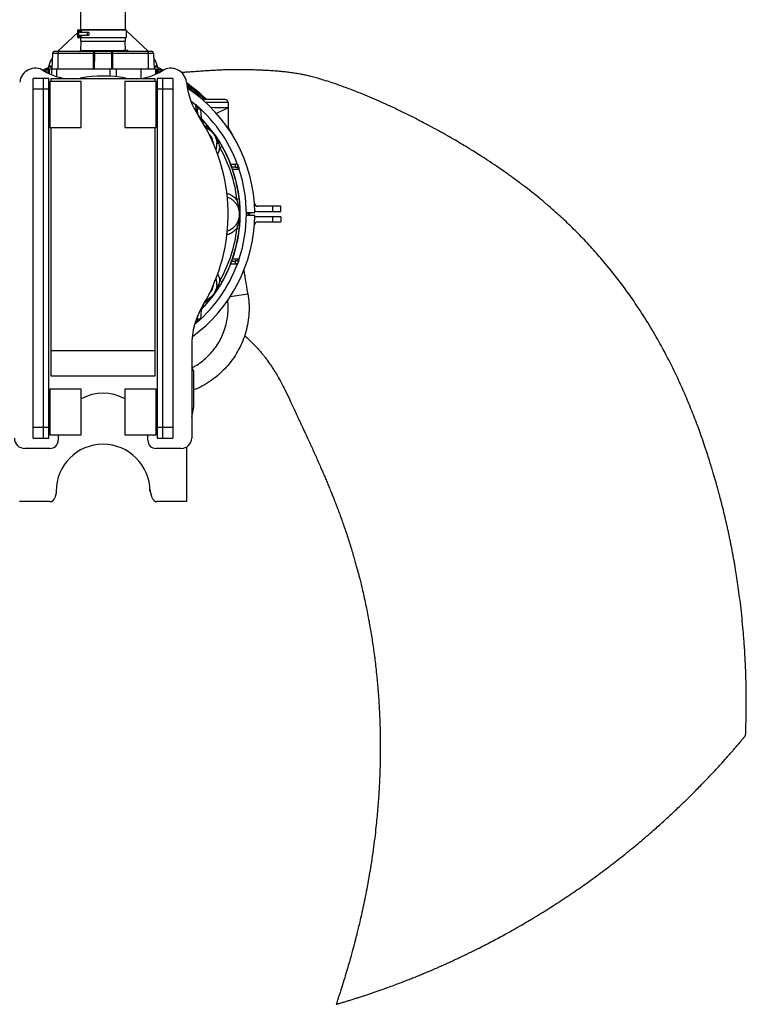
# Model space of a CAD drawing. Header units: inches. Extents: x -24.3 to 24.3, y -29.8 to 30.6.
# Tile 2 of 3: x -3.1 to 24.3, y -29.8 to 7.3. Entities that reach past the tile are written whole.
import ezdxf

# ---------------------------------------------------------------- set-up
doc = ezdxf.new("R2010")
doc.units = ezdxf.units.IN
doc.header["$MEASUREMENT"] = 0

msp = doc.modelspace()

# ---------------------------------------------------------------- linework, layer by layer
at = {"color": 7, "linetype": 'Continuous', "lineweight": 25}
for p, q in [((-0.846, 7.717), (-0.846, 6.969)), ((0.846, 6.969), (0.846, 7.717)), ((-1.703, 6.153), (-0.962, 6.847)), ((-0.962, 6.949), (-0.962, 6.673)), ((0.886, 6.949), (-0.962, 6.949)), ((-0.927, 6.949), (-0.927, 6.673)), ((-0.871, 6.949), (-0.871, 6.86)), ((-0.533, 6.86), (-0.871, 6.86)), ((-0.871, 6.762), (-0.533, 6.762)), ((-0.871, 6.762), (-0.871, 6.673)), ((-0.852, 6.949), (-0.831, 6.969)), ((-0.846, 6.969), (0.846, 6.969)), ((-0.822, 6.949), (-0.822, 6.86)), ((-0.822, 6.762), (-0.822, 6.673)), ((-0.807, 6.969), (-0.807, 6.949)), ((-0.596, 6.86), (-0.596, 6.762)), ((-0.533, 6.86), (-0.533, 6.762)), ((0.807, 6.949), (0.807, 6.969)), ((0.831, 6.969), (0.852, 6.949)), ((0.886, 6.673), (0.886, 6.949)), ((0.886, 6.918), (1.703, 6.153)), ((-0.962, 6.673), (0.886, 6.673)), ((-0.846, 6.654), (-0.846, 6.535)), ((-0.846, 6.535), (0.846, 6.535)), ((-0.836, 6.535), (-0.845, 6.18)), ((-0.807, 6.673), (-0.807, 6.654)), ((0.807, 6.654), (0.807, 6.673)), ((0.845, 6.181), (0.836, 6.535)), ((0.846, 6.535), (0.846, 6.654)), ((-1.911, 6.065), (-1.927, 5.472)), ((-0.354, 6.065), (-1.911, 6.065)), ((-1.715, 6.142), (-1.703, 6.153)), ((-1.703, 6.065), (-1.708, 5.472)), ((1.676, 6.142), (-1.676, 6.142)), ((-0.357, 5.472), (-0.354, 6.065)), ((-0.327, 6.065), (-0.33, 5.472)), ((-0.327, 6.142), (-0.327, 6.065)), ((0.327, 6.065), (-0.327, 6.065)), ((0.327, 6.065), (0.327, 6.142)), ((0.33, 5.472), (0.327, 6.065)), ((0.354, 6.065), (0.357, 5.472)), ((1.911, 6.065), (0.354, 6.065)), ((0.754, 6.142), (0.754, 6.181)), ((0.849, 6.181), (0.754, 6.181)), ((0.76, 6.181), (0.76, 6.142)), ((0.767, 6.142), (0.767, 6.181)), ((0.792, 6.186), (0.792, 6.181)), ((0.83, 6.186), (0.83, 6.181)), ((0.844, 6.142), (0.844, 6.181)), ((0.849, 6.142), (0.849, 6.181)), ((0.861, 6.181), (0.861, 6.186)), ((0.885, 6.142), (0.885, 6.181)), ((0.89, 6.142), (0.89, 6.186)), ((0.938, 6.181), (0.897, 6.181)), ((0.905, 6.142), (0.905, 6.181)), ((0.936, 6.181), (0.936, 6.186)), ((0.938, 6.142), (0.938, 6.181)), ((1.703, 6.153), (1.715, 6.142)), ((1.703, 6.065), (1.708, 5.472)), ((1.911, 6.065), (1.927, 5.472)), ((-2.067, 5.551), (-2.067, 5.33)), ((-1.925, 5.551), (-2.067, 5.551)), ((-1.939, 5.472), (-2.022, 5.472)), ((-2.021, 5.484), (-2.021, 5.472)), ((0.269, 5.472), (-1.742, 5.472)), ((1.441, 5.472), (0.512, 5.472)), ((2.067, 5.551), (1.925, 5.551)), ((2.024, 5.472), (1.984, 5.472)), ((2.026, 5.297), (2.026, 5.296)), ((2.067, 5.551), (2.067, 5.33)), ((2.076, 5.339), (2.067, 5.342)), ((-2.047, 5.123), (-2.638, 5.123)), ((-2.638, -8.459), (-2.638, 5.123)), ((-2.244, -8.459), (-2.244, 5.123)), ((-2.047, -8.459), (-2.047, 5.123)), ((-0.827, 5.005), (-2.008, 5.005)), ((-2.008, 5.005), (-2.008, 3.273)), ((-1.969, 5.114), (-1.969, 5.005)), ((1.969, 5.114), (-1.969, 5.114)), ((-0.827, 3.273), (-0.827, 5.005)), ((2.008, 5.005), (0.827, 5.005)), ((0.827, 5.005), (0.827, 3.273)), ((1.969, 5.005), (1.969, 5.114)), ((2.008, 3.273), (2.008, 5.005)), ((2.047, 5.123), (2.047, -8.459)), ((2.638, 5.123), (2.047, 5.123)), ((2.244, 5.123), (2.244, -8.459)), ((2.638, 5.123), (2.638, -8.459)), ((-2.638, 4.73), (-2.047, 4.73)), ((2.047, 4.73), (2.638, 4.73)), ((3.313, 4.281), (3.505, 4.126)), ((4.724, 4.213), (4.724, 3.239)), ((3.564, 3.967), (3.677, 3.973)), ((3.575, 3.75), (3.564, 3.967)), ((4.194, 4.016), (4.08, 4.02)), ((4.724, 4.016), (4.194, 4.016)), ((4.724, 4.016), (4.283, 3.804)), ((-2.008, 3.273), (-0.827, 3.273)), ((-1.969, 3.273), (-1.969, -6.107)), ((0.827, 3.273), (2.008, 3.273)), ((1.969, -6.107), (1.969, 3.273)), ((4.296, 2.677), (4.354, 2.681)), ((4.493, 2.555), (4.407, 2.507)), ((4.983, 1.89), (4.983, 1.772)), ((4.983, 1.772), (4.858, 1.772)), ((5.138, 0.564), (5.04, 0.553)), ((5.413, 0.059), (5.728, 0.059)), ((5.431, 0.059), (5.422, -0.059)), ((6.712, 0.295), (5.832, 0.295)), ((5.832, 0.098), (6.712, 0.098)), ((6.416, 0.098), (6.416, 0.295)), ((6.712, 0.098), (6.712, 0.295)), ((5.728, -0.059), (5.413, -0.059)), ((6.712, -0.098), (5.832, -0.098)), ((5.832, -0.295), (6.712, -0.295)), ((6.416, -0.295), (6.416, -0.098)), ((6.712, -0.098), (6.712, -0.295)), ((5.138, -0.564), (5.04, -0.553)), ((4.858, -1.772), (4.983, -1.772)), ((4.983, -1.772), (4.983, -1.89)), ((4.493, -2.555), (4.407, -2.507)), ((4.354, -2.681), (4.296, -2.677)), ((3.564, -3.967), (3.57, -3.853)), ((3.677, -3.973), (3.564, -3.967)), ((3.505, -4.126), (3.459, -4.164)), ((-1.969, -5.152), (1.969, -5.152)), ((3.346, -4.973), (3.346, -8.459)), ((3.425, -5.933), (3.346, -5.796)), ((3.425, -7.278), (3.425, -5.933)), ((-1.969, -6.107), (1.969, -6.107)), ((-0.827, -6.609), (-2.008, -6.609)), ((-2.008, -6.609), (-2.008, -8.341)), ((-0.827, -8.341), (-0.827, -6.609)), ((2.008, -6.609), (0.827, -6.609)), ((0.827, -6.609), (0.827, -8.341)), ((2.008, -8.341), (2.008, -6.609)), ((3.346, -7.672), (3.425, -7.278)), ((-2.047, -8.066), (-2.638, -8.066)), ((2.638, -8.066), (2.047, -8.066)), ((-2.638, -8.459), (-2.047, -8.459)), ((-2.008, -8.341), (-0.827, -8.341)), ((-1.689, -8.341), (-1.693, -8.459)), ((-1.693, -8.459), (-1.693, -8.538)), ((0.827, -8.341), (2.008, -8.341)), ((1.693, -8.459), (1.689, -8.341)), ((1.693, -8.538), (1.693, -8.459)), ((2.047, -8.459), (2.638, -8.459)), ((-2.008, -8.853), (-2.953, -8.853)), ((2.953, -8.853), (2.008, -8.853)), ((3.15, -8.8), (3.15, -10.861)), ((1.772, -10.388), (1.772, -10.467)), ((1.859, -10.715), (1.772, -10.388)), ((-1.772, -10.546), (-1.817, -10.715)), ((-1.772, -10.467), (-1.772, -10.546)), ((-2.007, -10.861), (-3.15, -10.861)), ((3.15, -10.861), (2.049, -10.861))]:
    msp.add_line(p, q, dxfattribs=at)
at = {"color": 8, "linetype": 'Continuous', "lineweight": 25}
for p, q in [((-0.845, 6.18), (0.754, 6.18)), ((-2.042, 5.606), (-1.923, 5.606)), ((1.923, 5.606), (2.042, 5.606)), ((-2.242, 5.415), (-2.067, 5.491)), ((-2.025, 5.308), (-2.032, 5.3)), ((-1.939, 5.259), (-1.939, 5.472)), ((-1.742, 5.19), (-1.742, 5.472)), ((0.269, 5.205), (0.269, 5.472)), ((0.512, 5.187), (0.512, 5.472)), ((1.441, 5.128), (1.441, 5.472)), ((1.984, 5.472), (1.984, 5.278)), ((2.027, 5.307), (2.032, 5.3)), ((2.067, 5.491), (2.245, 5.414)), ((2.07, 5.33), (2.086, 5.328)), ((3.523, 3.836), (3.505, 4.126)), ((4.724, 4.213), (3.882, 4.213)), ((3.682, 3.968), (3.701, 3.62)), ((3.819, 3.483), (3.77, 3.439)), ((3.797, 3.381), (3.896, 3.313)), ((3.896, 3.313), (3.874, 3.26)), ((4.819, 1.89), (4.983, 1.89)), ((5.145, 1.684), (4.889, 1.686)), ((4.889, -1.686), (5.145, -1.684)), ((4.983, -1.89), (4.819, -1.89)), ((3.896, -3.313), (3.817, -3.367)), ((3.876, -3.265), (3.896, -3.313)), ((4.805, -3.118), (5.469, -3.012)), ((3.819, -3.483), (3.659, -3.65)), ((3.701, -3.62), (3.682, -3.968)), ((3.819, -3.483), (3.774, -3.442)), ((3.505, -4.126), (3.511, -4.021))]:
    msp.add_line(p, q, dxfattribs=at)
at = {"color": 7, "linetype": 'Continuous', "lineweight": 25, "flags": 128}
for points in [[(-1.676, 6.142), (-1.681, 6.14), (-1.686, 6.136), (-1.691, 6.129), (-1.695, 6.119), (-1.698, 6.108), (-1.701, 6.095), (-1.702, 6.08), (-1.703, 6.065)], [(-0.354, 6.065), (-0.354, 6.08), (-0.352, 6.095), (-0.35, 6.108), (-0.346, 6.119), (-0.342, 6.129), (-0.338, 6.136), (-0.333, 6.14), (-0.327, 6.142)], [(0.327, 6.142), (0.333, 6.14), (0.338, 6.136), (0.342, 6.129), (0.346, 6.119), (0.35, 6.108), (0.352, 6.095), (0.354, 6.08), (0.354, 6.065)], [(1.676, 6.142), (1.681, 6.14), (1.686, 6.136), (1.691, 6.129), (1.695, 6.119), (1.698, 6.108), (1.701, 6.095), (1.702, 6.08), (1.703, 6.065)], [(-2.287, 5.441), (-2.233, 5.465), (-2.063, 5.537)], [(-2.181, 5.378), (-2.146, 5.394), (-2.067, 5.427)], [(-2.067, 5.342), (-2.08, 5.337), (-2.093, 5.332)], [(2.067, 5.535), (2.104, 5.52), (2.287, 5.441)], [(2.067, 5.427), (2.146, 5.394), (2.181, 5.378)], [(-1.121, 5.114), (-1.044, 5.118), (-0.866, 5.14)], [(0.866, 5.14), (1.044, 5.118), (1.121, 5.114)], [(3.952, 3.33), (3.949, 3.332), (3.944, 3.333), (3.939, 3.332), (3.932, 3.331), (3.924, 3.328), (3.915, 3.324), (3.906, 3.319), (3.896, 3.313)], [(4.388, 2.73), (4.389, 2.726), (4.389, 2.722), (4.386, 2.716), (4.383, 2.71), (4.377, 2.704), (4.371, 2.696), (4.363, 2.689), (4.354, 2.681)], [(5.531, 0.059), (5.526, -0.024), (5.523, -0.059)], [(5.727, 0.116), (5.773, 0.104), (5.832, 0.098)], [(5.832, -0.098), (5.773, -0.104), (5.727, -0.116)], [(4.388, -2.73), (4.389, -2.726), (4.389, -2.722), (4.386, -2.716), (4.383, -2.71), (4.377, -2.704), (4.371, -2.696), (4.363, -2.689), (4.354, -2.681)], [(3.952, -3.33), (3.949, -3.332), (3.944, -3.333), (3.939, -3.332), (3.932, -3.331), (3.924, -3.328), (3.915, -3.324), (3.906, -3.319), (3.896, -3.313)]]:
    msp.add_lwpolyline(points, dxfattribs=at)
at = {"color": 8, "linetype": 'Continuous', "lineweight": 25, "flags": 128}
msp.add_lwpolyline([(3.6, 3.708), (3.657, 3.652), (3.819, 3.483)], dxfattribs=at)
at = {"color": 7, "linetype": 'Continuous', "lineweight": 25}
for centre, radius, start, end in [((-1.833, 6.063), 0.0787, 90, 178.5), ((-0.885, 6.181), 0.0394, 270, 358.5), ((1.833, 6.063), 0.0787, 1.5, 90), ((-1.07, 5.361), 1.002, 147.5401, 165.8316), ((1.076, 5.364), 0.996, 14.1104, 32.5179), ((-2.559, 4.917), 0.591, 57.7399, 173.6116), ((-1.193, 7.081), 1.969, 237.7399, 267.8932), ((0, -0.005), 5.217, 80.4414, 99.5586), ((1.193, 7.081), 1.969, 272.1068, 302.2601), ((2.559, 4.917), 0.591, 6.3884, 122.2601), ((6.08, 5.311), 2.953, 186.3884, 213.441), ((0, 0.394), 5.541, 45.3452, 55.3654), ((0, 0.394), 5.441, 46.3929, 54.3737), ((0, 0), 5.728, 0.5907, 56.2996), ((0, 0), 5.413, 18.196, 49.5816), ((4.606, 4.213), 0.118, 0, 90), ((0, 0), 5.177, 314.8092, 46.2719), ((-1.969, -0.005), 6.693, 328.9973, 33.441), ((0, 0.394), 5.541, 26.5828, 31.5071), ((0, 0), 5.169, 6.2626, 29.6302), ((0, 0), 5.413, 341.8757, 18.1243), ((5.832, 0.413), 0.118, 184.0546, 270), ((0, 0), 5.728, 305.985, 359.4093), ((5.832, -0.413), 0.118, 90, 175.9454), ((0, 0), 5.169, 330.3698, 353.7374), ((0, 0), 5.413, 310.4679, 341.8729), ((6.299, -4.973), 2.953, 148.9973, 180), ((0, -8.459), 1.693, 60.7664, 119.2336), ((-2.953, -8.459), 0.394, 180, 270), ((-2.008, -8.538), 0.315, 270, 0), ((2.008, -8.538), 0.315, 180, 270), ((2.953, -8.459), 0.394, 270, 0), ((0, -10.467), 1.772, 0, 180), ((-2.007, -10.664), 0.197, 270, 345), ((2.049, -10.664), 0.197, 195, 270)]:
    msp.add_arc(centre, radius, start, end, dxfattribs=at)
at = {"color": 8, "linetype": 'Continuous', "lineweight": 25}
for centre, radius, start, end in [((-1.993, 5.268), 0.0662, 118.2477, 144.308), ((1.993, 5.268), 0.0666, 35.7178, 60.0486), ((3.615, 2.627), 0.553, 4.7498, 45.7119), ((3.615, 2.627), 0.683, 342.8484, 4.2418), ((3.615, -2.627), 0.683, 355.7582, 16.6995), ((3.615, -2.627), 0.553, 315.6614, 354.0314)]:
    msp.add_arc(centre, radius, start, end, dxfattribs=at)
at = {"color": 7, "linetype": 'Continuous', "lineweight": 25}
for points, knots in [([(0.846, 6.654), (0.846, 6.654), (0.841, 6.654), (0.819, 6.654), (0.803, 6.654), (0.761, 6.654), (0.735, 6.654), (0.673, 6.654), (0.638, 6.654), (0.559, 6.654), (0.516, 6.654), (0.424, 6.654), (0.375, 6.654), (0.273, 6.654), (0.219, 6.654), (0.111, 6.654), (0.055, 6.654), (-0.055, 6.654), (-0.111, 6.654), (-0.219, 6.654), (-0.273, 6.654), (-0.375, 6.654), (-0.424, 6.654), (-0.516, 6.654), (-0.559, 6.654), (-0.638, 6.654), (-0.673, 6.654), (-0.735, 6.654), (-0.761, 6.654), (-0.803, 6.654), (-0.819, 6.654), (-0.841, 6.654), (-0.846, 6.654), (-0.846, 6.654)], [0, 0, 0, 0, 0.0625, 0.0625, 0.125, 0.125, 0.1875, 0.1875, 0.25, 0.25, 0.3125, 0.3125, 0.375, 0.375, 0.4375, 0.4375, 0.5, 0.5, 0.5625, 0.5625, 0.625, 0.625, 0.6875, 0.6875, 0.75, 0.75, 0.8125, 0.8125, 0.875, 0.875, 0.9375, 0.9375, 1, 1, 1, 1]), ([(-1.676, 6.142), (-1.722, 6.142), (-1.762, 6.142), (-1.818, 6.142), (-1.833, 6.142), (-1.833, 6.142)], [0, 0, 0, 0, 0.5, 0.5, 1, 1, 1, 1]), ([(-0.354, 6.065), (-0.353, 6.065), (-0.349, 6.065), (-0.344, 6.065), (-0.338, 6.065), (-0.333, 6.065), (-0.329, 6.065), (-0.327, 6.065)], [0, 0, 0, 0, 0.200001, 0.400001, 0.599999, 0.799999, 1, 1, 1, 1]), ([(0.327, 6.065), (0.329, 6.065), (0.333, 6.065), (0.338, 6.065), (0.344, 6.065), (0.349, 6.065), (0.353, 6.065), (0.354, 6.065)], [0, 0, 0, 0, 0.200001, 0.400001, 0.599999, 0.799999, 1, 1, 1, 1]), ([(0.885, 6.181), (0.883, 6.181), (0.88, 6.181), (0.873, 6.181), (0.868, 6.181), (0.864, 6.181), (0.861, 6.181)], [0, 0, 0, 0, 0.3967906, 0.5940313, 0.7909754, 1, 1, 1, 1]), ([(1.833, 6.142), (1.833, 6.142), (1.818, 6.142), (1.762, 6.142), (1.722, 6.142), (1.676, 6.142)], [0, 0, 0, 0, 0.5, 0.5, 1, 1, 1, 1]), ([(-2.042, 5.606), (-2.045, 5.598), (-2.047, 5.59), (-2.052, 5.576), (-2.054, 5.57), (-2.058, 5.561), (-2.06, 5.557), (-2.063, 5.552), (-2.065, 5.551), (-2.066, 5.551)], [0, 0, 0, 0, 0.25, 0.25, 0.5, 0.5, 0.75, 0.75, 1, 1, 1, 1]), ([(2.066, 5.551), (2.064, 5.551), (2.063, 5.552), (2.06, 5.557), (2.058, 5.561), (2.055, 5.57), (2.052, 5.576), (2.048, 5.59), (2.045, 5.598), (2.042, 5.606)], [0, 0, 0, 0, 0.25, 0.25, 0.5, 0.5, 0.75, 0.75, 1, 1, 1, 1]), ([(-2.024, 5.332), (-2.039, 5.332), (-2.077, 5.331), (-2.098, 5.327), (-2.111, 5.324)], [0, 0, 0, 0, 0.394948, 1, 1, 1, 1]), ([(-2.025, 5.303), (-2.025, 5.308), (-2.024, 5.324), (-2.023, 5.364), (-2.022, 5.417), (-2.022, 5.454), (-2.022, 5.472)], [0, 0, 0, 0, 0.132773, 0.425734, 0.718606, 1, 1, 1, 1]), ([(-1.742, 5.472), (-1.767, 5.472), (-1.792, 5.472), (-1.838, 5.472), (-1.86, 5.472), (-1.896, 5.472), (-1.911, 5.472), (-1.932, 5.472), (-1.938, 5.472), (-1.939, 5.472)], [0, 0, 0, 0, 0.25, 0.25, 0.5, 0.5, 0.75, 0.75, 1, 1, 1, 1]), ([(1.984, 5.472), (1.98, 5.472), (1.964, 5.472), (1.909, 5.472), (1.871, 5.472), (1.774, 5.472), (1.717, 5.472), (1.588, 5.472), (1.516, 5.472), (1.441, 5.472)], [0, 0, 0, 0, 0.25, 0.25, 0.5, 0.5, 0.75, 0.75, 1, 1, 1, 1]), ([(2.024, 5.472), (2.024, 5.439), (2.024, 5.378), (2.026, 5.322), (2.026, 5.297)], [0, 0, 0, 0, 0.540095, 1, 1, 1, 1]), ([(2.08, 5.328), (2.075, 5.329), (2.061, 5.332), (2.039, 5.332), (2.026, 5.332)], [0, 0, 0, 0, 0.348529, 1, 1, 1, 1]), ([(24.257, -19.697), (24.262, -19.552), (24.275, -19.223), (24.284, -18.696), (24.284, -18.102), (24.271, -17.468), (24.246, -16.848), (24.211, -16.265), (24.17, -15.744), (24.124, -15.256), (24.074, -14.804), (24.022, -14.389), (23.969, -14.009), (23.918, -13.667), (23.874, -13.398), (23.84, -13.196), (23.816, -13.057), (23.795, -12.945), (23.779, -12.857), (23.763, -12.77), (23.744, -12.668), (23.719, -12.54), (23.689, -12.39), (23.655, -12.221), (23.617, -12.043), (23.579, -11.869), (23.542, -11.702), (23.489, -11.472), (23.422, -11.192), (23.342, -10.876), (23.272, -10.609), (23.213, -10.392), (23.164, -10.217), (23.12, -10.064), (23.075, -9.906), (23.022, -9.726), (22.959, -9.519), (22.887, -9.285), (22.802, -9.022), (22.705, -8.73), (22.565, -8.323), (22.377, -7.808), (22.135, -7.197), (21.871, -6.581), (21.585, -5.964), (21.276, -5.346), (20.919, -4.69), (20.509, -3.998), (20.035, -3.272), (19.516, -2.551), (19.006, -1.909), (18.515, -1.343), (18.061, -0.857), (17.602, -0.398), (17.182, -0.007), (16.81, 0.32), (16.487, 0.592), (16.174, 0.844), (15.851, 1.093), (15.522, 1.338), (15.186, 1.579), (14.858, 1.806), (14.542, 2.017), (14.252, 2.205), (14.006, 2.361), (13.781, 2.5), (13.553, 2.638), (13.29, 2.794), (12.994, 2.965), (12.669, 3.147), (12.246, 3.377), (11.72, 3.651), (11.085, 3.963), (10.53, 4.218), (10.07, 4.417), (9.719, 4.563), (9.367, 4.701), (9.023, 4.829), (8.701, 4.942), (8.415, 5.035), (8.167, 5.11), (7.952, 5.171), (7.759, 5.221), (7.579, 5.261), (7.405, 5.295), (7.231, 5.323), (7.055, 5.348), (6.88, 5.368), (6.706, 5.385), (6.535, 5.399), (6.358, 5.412), (6.185, 5.423), (6.002, 5.432), (5.807, 5.44), (5.586, 5.447), (5.354, 5.451), (5.131, 5.452), (4.927, 5.452), (4.748, 5.449), (4.572, 5.444), (4.391, 5.437), (4.197, 5.427), (3.999, 5.415), (3.79, 5.401), (3.565, 5.385), (3.34, 5.37), (3.159, 5.358), (3.036, 5.349), (2.983, 5.345), (2.96, 5.343), (2.959, 5.343)], [0, 0, 0, 0, 0.01154, 0.026342, 0.042189, 0.059104, 0.077115, 0.091845, 0.105851, 0.118931, 0.131071, 0.142258, 0.152478, 0.161714, 0.169954, 0.174326, 0.178113, 0.1813, 0.183381, 0.185318, 0.188405, 0.191686, 0.195771, 0.200638, 0.205602, 0.210369, 0.214936, 0.219302, 0.229321, 0.23804, 0.245431, 0.251472, 0.256142, 0.260008, 0.264279, 0.269286, 0.275044, 0.281579, 0.288926, 0.29713, 0.306233, 0.323371, 0.340957, 0.358811, 0.376945, 0.39537, 0.414114, 0.436681, 0.459794, 0.483484, 0.507786, 0.525501, 0.543553, 0.561126, 0.577605, 0.589654, 0.600914, 0.611574, 0.621995, 0.633727, 0.644584, 0.655336, 0.665891, 0.67524, 0.683244, 0.689376, 0.69658, 0.704834, 0.714073, 0.724198, 0.734957, 0.752981, 0.772168, 0.792218, 0.802449, 0.81274, 0.823022, 0.833111, 0.84245, 0.850704, 0.857522, 0.863488, 0.868806, 0.873734, 0.87846, 0.883289, 0.888118, 0.893007, 0.8978, 0.902532, 0.907127, 0.912453, 0.916835, 0.922281, 0.928471, 0.934973, 0.94127, 0.946725, 0.951522, 0.955859, 0.961055, 0.966287, 0.971668, 0.977314, 0.983388, 0.989991, 0.995848, 0.998036, 0.999962, 1, 1, 1, 1]), ([(3.537, 4.098), (3.536, 4.099), (3.534, 4.1), (3.531, 4.103), (3.528, 4.106), (3.524, 4.109), (3.521, 4.112), (3.517, 4.115), (3.513, 4.119), (3.509, 4.122), (3.506, 4.124), (3.505, 4.126)], [0, 0, 0, 0, 0.10525, 0.210977, 0.317633, 0.425654, 0.535458, 0.647437, 0.761963, 0.879378, 1, 1, 1, 1]), ([(3.537, 4.098), (3.539, 4.096), (3.544, 4.092), (3.551, 4.086), (3.558, 4.08), (3.565, 4.074), (3.572, 4.067), (3.58, 4.061), (3.588, 4.054), (3.595, 4.047), (3.605, 4.038), (3.618, 4.027), (3.632, 4.014), (3.647, 4), (3.662, 3.987), (3.672, 3.978), (3.677, 3.973)], [0, 0, 0, 0, 0.05651, 0.112626, 0.168414, 0.223942, 0.279278, 0.334492, 0.389654, 0.444833, 0.5001, 0.601814, 0.702181, 0.801676, 0.900784, 1, 1, 1, 1]), ([(4.606, 4.331), (4.605, 4.331), (4.602, 4.331), (4.576, 4.331), (4.538, 4.331), (4.489, 4.331), (4.416, 4.331), (4.323, 4.331), (4.215, 4.331), (4.127, 4.331), (4.033, 4.331), (3.907, 4.331), (3.806, 4.331), (3.74, 4.331)], [0, 0, 0, 0, 0.088085, 0.178902, 0.272279, 0.345266, 0.418268, 0.567163, 0.641704, 0.716258, 0.789246, 0.862247, 1, 1, 1, 1]), ([(3.819, 3.483), (3.822, 3.48), (3.828, 3.473), (3.838, 3.462), (3.848, 3.451), (3.857, 3.44), (3.867, 3.429), (3.877, 3.418), (3.891, 3.402), (3.908, 3.382), (3.93, 3.356), (3.945, 3.339), (3.952, 3.33)], [0, 0, 0, 0, 0.069051, 0.138842, 0.20941, 0.280789, 0.353013, 0.426114, 0.500125, 0.659359, 0.825909, 1, 1, 1, 1]), ([(3.874, 3.259), (3.877, 3.258), (3.883, 3.255), (3.894, 3.25), (3.908, 3.244), (3.927, 3.235), (3.949, 3.223), (3.985, 3.202), (4.022, 3.178), (4.057, 3.15), (4.079, 3.131), (4.105, 3.107), (4.132, 3.079), (4.155, 3.051), (4.17, 3.031), (4.184, 3.011), (4.202, 2.984), (4.221, 2.95), (4.238, 2.913), (4.253, 2.876), (4.264, 2.844), (4.272, 2.818), (4.279, 2.792), (4.284, 2.768), (4.289, 2.741), (4.292, 2.72), (4.295, 2.697), (4.296, 2.683), (4.296, 2.677)], [0, 0, 0, 0, 0.012069, 0.028003, 0.047786, 0.07141, 0.10946, 0.142449, 0.237815, 0.285127, 0.320869, 0.356372, 0.42725, 0.474994, 0.49866, 0.522128, 0.570308, 0.623862, 0.677636, 0.731551, 0.785399, 0.81226, 0.839075, 0.892596, 0.911452, 0.946133, 0.975726, 1, 1, 1, 1]), ([(3.896, 3.313), (3.956, 3.272), (4.004, 3.228), (4.096, 3.136), (4.138, 3.087), (4.214, 2.982), (4.248, 2.927), (4.308, 2.811), (4.334, 2.751), (4.354, 2.681)], [0, 0, 0, 0, 0.25, 0.25, 0.5, 0.5, 0.75, 0.75, 1, 1, 1, 1]), ([(3.952, 3.33), (3.956, 3.326), (3.963, 3.317), (3.974, 3.303), (3.986, 3.289), (3.998, 3.274), (4.015, 3.253), (4.038, 3.224), (4.068, 3.187), (4.097, 3.149), (4.135, 3.099), (4.181, 3.037), (4.225, 2.974), (4.261, 2.923), (4.288, 2.884), (4.314, 2.844), (4.337, 2.809), (4.356, 2.78), (4.373, 2.754), (4.383, 2.738), (4.388, 2.73)], [0, 0, 0, 0, 0.023343, 0.04752, 0.072538, 0.098407, 0.125132, 0.182139, 0.250227, 0.317031, 0.375383, 0.500408, 0.625223, 0.683372, 0.750085, 0.818072, 0.875023, 0.919031, 0.960678, 1, 1, 1, 1]), ([(4.388, 2.73), (4.392, 2.724), (4.399, 2.712), (4.41, 2.695), (4.421, 2.677), (4.431, 2.661), (4.442, 2.642), (4.454, 2.621), (4.467, 2.599), (4.48, 2.577), (4.489, 2.563), (4.493, 2.555)], [0, 0, 0, 0, 0.1053609, 0.2079843, 0.3079148, 0.4052008, 0.4998949, 0.6287982, 0.7549981, 0.87867, 1, 1, 1, 1]), ([(5.078, 1.877), (5.074, 1.878), (5.066, 1.88), (5.055, 1.882), (5.043, 1.885), (5.032, 1.886), (5.02, 1.888), (5.008, 1.889), (4.995, 1.89), (4.987, 1.89), (4.983, 1.89)], [0, 0, 0, 0, 0.1211118, 0.2434227, 0.366898, 0.491495, 0.6171639, 0.7438476, 0.8714828, 1, 1, 1, 1]), ([(5.078, 1.877), (5.079, 1.874), (5.081, 1.869), (5.083, 1.861), (5.086, 1.853), (5.089, 1.845), (5.094, 1.833), (5.099, 1.817), (5.106, 1.798), (5.112, 1.78), (5.118, 1.764), (5.122, 1.751), (5.126, 1.741), (5.128, 1.734), (5.129, 1.731)], [0, 0, 0, 0, 0.048997, 0.098388, 0.148275, 0.198758, 0.249931, 0.373336, 0.499484, 0.623637, 0.749353, 0.834099, 0.91755, 1, 1, 1, 1]), ([(4.983, 1.772), (4.986, 1.772), (4.994, 1.772), (5.007, 1.771), (5.022, 1.769), (5.04, 1.767), (5.058, 1.763), (5.074, 1.758), (5.089, 1.753), (5.103, 1.746), (5.117, 1.739), (5.125, 1.734), (5.129, 1.731)], [0, 0, 0, 0, 0.06479, 0.147696, 0.24854, 0.36682, 0.501572, 0.605138, 0.706962, 0.806801, 0.9045, 1, 1, 1, 1]), ([(5.145, 1.684), (5.144, 1.685), (5.143, 1.688), (5.142, 1.693), (5.141, 1.697), (5.139, 1.701), (5.138, 1.705), (5.136, 1.711), (5.134, 1.717), (5.131, 1.724), (5.13, 1.729), (5.129, 1.731)], [0, 0, 0, 0, 0.0819635, 0.164207, 0.2469646, 0.3304612, 0.4149113, 0.5005179, 0.6643603, 0.8304995, 1, 1, 1, 1]), ([(5.04, 0.553), (5.042, 0.547), (5.046, 0.536), (5.053, 0.519), (5.059, 0.502), (5.065, 0.485), (5.071, 0.468), (5.076, 0.45), (5.082, 0.433), (5.087, 0.416), (5.095, 0.391), (5.104, 0.36), (5.115, 0.316), (5.124, 0.277), (5.134, 0.224), (5.144, 0.163), (5.153, 0.082), (5.156, 0), (5.153, -0.078), (5.146, -0.146), (5.138, -0.201), (5.128, -0.257), (5.118, -0.305), (5.107, -0.347), (5.1, -0.373), (5.092, -0.401), (5.083, -0.43), (5.074, -0.46), (5.063, -0.49), (5.052, -0.521), (5.044, -0.542), (5.04, -0.553)], [0, 0, 0, 0, 0.015934, 0.031854, 0.047763, 0.063665, 0.079561, 0.095452, 0.111338, 0.127217, 0.14309, 0.178989, 0.214498, 0.263264, 0.285838, 0.357065, 0.428297, 0.499935, 0.571581, 0.633277, 0.678458, 0.719053, 0.785466, 0.808823, 0.833281, 0.858782, 0.885267, 0.91268, 0.940968, 0.970085, 1, 1, 1, 1]), ([(5.138, 0.564), (5.138, 0.559), (5.139, 0.549), (5.141, 0.534), (5.142, 0.518), (5.144, 0.503), (5.146, 0.487), (5.147, 0.471), (5.148, 0.454), (5.15, 0.438), (5.152, 0.415), (5.154, 0.386), (5.156, 0.352), (5.158, 0.317), (5.16, 0.282), (5.162, 0.247), (5.163, 0.211), (5.164, 0.177), (5.165, 0.141), (5.166, 0.108), (5.166, 0.06), (5.167, 0), (5.166, -0.06), (5.166, -0.107), (5.165, -0.141), (5.164, -0.176), (5.163, -0.211), (5.162, -0.241), (5.161, -0.264), (5.159, -0.299), (5.157, -0.34), (5.154, -0.386), (5.151, -0.42), (5.149, -0.451), (5.146, -0.48), (5.143, -0.509), (5.141, -0.536), (5.139, -0.555), (5.138, -0.564)], [0, 0, 0, 0, 0.01302, 0.026233, 0.039647, 0.053268, 0.067102, 0.081155, 0.095432, 0.10994, 0.124683, 0.154816, 0.186844, 0.216571, 0.249239, 0.28052, 0.311822, 0.347032, 0.37435, 0.407104, 0.436748, 0.499729, 0.56275, 0.592434, 0.625249, 0.652642, 0.687897, 0.719252, 0.734917, 0.750572, 0.813031, 0.845086, 0.875259, 0.901648, 0.927283, 0.952197, 0.976423, 1, 1, 1, 1]), ([(5.221, -1.47), (5.22, -1.462), (5.218, -1.451), (5.218, -1.449), (5.218, -1.448)], [0, 0, 0, 0, 0.718972, 1, 1, 1, 1]), ([(5.129, -1.731), (5.127, -1.732), (5.123, -1.735), (5.116, -1.739), (5.11, -1.743), (5.103, -1.747), (5.093, -1.751), (5.079, -1.756), (5.059, -1.763), (5.036, -1.768), (5.014, -1.77), (4.997, -1.771), (4.987, -1.772), (4.983, -1.772)], [0, 0, 0, 0, 0.04886, 0.098263, 0.148211, 0.198699, 0.249715, 0.341926, 0.49844, 0.664356, 0.80412, 0.916192, 1, 1, 1, 1]), ([(5.129, -1.731), (5.129, -1.733), (5.127, -1.737), (5.125, -1.743), (5.123, -1.75), (5.121, -1.756), (5.117, -1.766), (5.112, -1.78), (5.106, -1.798), (5.099, -1.817), (5.093, -1.834), (5.087, -1.85), (5.083, -1.863), (5.079, -1.872), (5.078, -1.877)], [0, 0, 0, 0, 0.050643, 0.101046, 0.151267, 0.201367, 0.251406, 0.377193, 0.501279, 0.626578, 0.749964, 0.833987, 0.917186, 1, 1, 1, 1]), ([(5.129, -1.731), (5.13, -1.73), (5.131, -1.727), (5.132, -1.723), (5.133, -1.718), (5.135, -1.714), (5.137, -1.708), (5.139, -1.701), (5.142, -1.693), (5.144, -1.687), (5.145, -1.684)], [0, 0, 0, 0, 0.104747, 0.206959, 0.306867, 0.40472, 0.500788, 0.666799, 0.832692, 1, 1, 1, 1]), ([(5.078, -1.877), (5.074, -1.878), (5.066, -1.88), (5.054, -1.883), (5.043, -1.885), (5.031, -1.887), (5.019, -1.888), (5.007, -1.889), (4.995, -1.89), (4.987, -1.89), (4.983, -1.89)], [0, 0, 0, 0, 0.124502, 0.248849, 0.373189, 0.497673, 0.62245, 0.747666, 0.873468, 1, 1, 1, 1]), ([(5.469, -3.012), (5.464, -2.98), (5.454, -2.916), (5.438, -2.82), (5.423, -2.723), (5.408, -2.628), (5.392, -2.531), (5.376, -2.435), (5.361, -2.337), (5.345, -2.241), (5.333, -2.164), (5.326, -2.119), (5.324, -2.107)], [0, 0, 0, 0, 0.100122, 0.205741, 0.306647, 0.415665, 0.516807, 0.630473, 0.73922, 0.848412, 0.957657, 1, 1, 1, 1]), ([(4.493, -2.555), (4.49, -2.559), (4.486, -2.568), (4.478, -2.58), (4.471, -2.593), (4.464, -2.605), (4.456, -2.618), (4.449, -2.631), (4.438, -2.649), (4.424, -2.672), (4.406, -2.701), (4.394, -2.72), (4.388, -2.73)], [0, 0, 0, 0, 0.069051, 0.138842, 0.20941, 0.280789, 0.353013, 0.426114, 0.500125, 0.659359, 0.825909, 1, 1, 1, 1]), ([(4.296, -2.677), (4.296, -2.68), (4.296, -2.687), (4.294, -2.7), (4.293, -2.715), (4.29, -2.735), (4.286, -2.759), (4.277, -2.801), (4.265, -2.843), (4.25, -2.885), (4.238, -2.912), (4.223, -2.944), (4.205, -2.978), (4.185, -3.009), (4.171, -3.029), (4.157, -3.049), (4.136, -3.074), (4.109, -3.103), (4.08, -3.13), (4.05, -3.156), (4.023, -3.177), (4, -3.192), (3.978, -3.206), (3.956, -3.219), (3.932, -3.232), (3.913, -3.242), (3.892, -3.251), (3.879, -3.256), (3.874, -3.259)], [0, 0, 0, 0, 0.012069, 0.028003, 0.047786, 0.07141, 0.10946, 0.142449, 0.237815, 0.285127, 0.320869, 0.356372, 0.42725, 0.474994, 0.49866, 0.522128, 0.570308, 0.623862, 0.677636, 0.731551, 0.785399, 0.81226, 0.839075, 0.892596, 0.911452, 0.946133, 0.975726, 1, 1, 1, 1]), ([(4.354, -2.681), (4.334, -2.751), (4.308, -2.811), (4.248, -2.926), (4.214, -2.981), (4.138, -3.086), (4.096, -3.135), (4.005, -3.228), (3.956, -3.272), (3.896, -3.313)], [0, 0, 0, 0, 0.25, 0.25, 0.5, 0.5, 0.75, 0.75, 1, 1, 1, 1]), ([(4.388, -2.73), (4.385, -2.734), (4.379, -2.744), (4.37, -2.759), (4.36, -2.775), (4.35, -2.791), (4.335, -2.813), (4.314, -2.845), (4.288, -2.884), (4.261, -2.924), (4.225, -2.975), (4.18, -3.038), (4.135, -3.1), (4.097, -3.149), (4.068, -3.187), (4.038, -3.224), (4.012, -3.257), (3.99, -3.284), (3.971, -3.308), (3.958, -3.323), (3.952, -3.33)], [0, 0, 0, 0, 0.023343, 0.04752, 0.072538, 0.098407, 0.125132, 0.182139, 0.250227, 0.317031, 0.375383, 0.500408, 0.625223, 0.683372, 0.750085, 0.818072, 0.875023, 0.919031, 0.960678, 1, 1, 1, 1]), ([(5.469, -3.012), (5.485, -3.131), (5.516, -3.371), (5.512, -3.733), (5.473, -4.094), (5.394, -4.447), (5.278, -4.791), (5.125, -5.119), (4.937, -5.43), (4.718, -5.718), (4.468, -5.98), (4.192, -6.215), (3.891, -6.417), (3.634, -6.559), (3.473, -6.62), (3.425, -6.638)], [0, 0, 0, 0, 0.080479, 0.160957, 0.241436, 0.321914, 0.402393, 0.482871, 0.56335, 0.643828, 0.724307, 0.804785, 0.885264, 0.965742, 1, 1, 1, 1]), ([(3.952, -3.33), (3.948, -3.335), (3.939, -3.346), (3.925, -3.362), (3.912, -3.377), (3.9, -3.392), (3.885, -3.408), (3.87, -3.426), (3.852, -3.446), (3.835, -3.465), (3.824, -3.477), (3.819, -3.483)], [0, 0, 0, 0, 0.105361, 0.207984, 0.307915, 0.405201, 0.499895, 0.628798, 0.754998, 0.87867, 1, 1, 1, 1]), ([(3.677, -3.973), (3.674, -3.975), (3.67, -3.98), (3.662, -3.987), (3.655, -3.994), (3.647, -4), (3.64, -4.007), (3.632, -4.014), (3.625, -4.02), (3.618, -4.027), (3.61, -4.034), (3.6, -4.043), (3.585, -4.056), (3.57, -4.069), (3.558, -4.08), (3.547, -4.089), (3.54, -4.095), (3.537, -4.098)], [0, 0, 0, 0, 0.0495826, 0.0990937, 0.1485952, 0.1981488, 0.2478162, 0.2976585, 0.3477363, 0.3981094, 0.4488363, 0.4999745, 0.6243235, 0.7495924, 0.8328985, 0.9162926, 1, 1, 1, 1]), ([(3.505, -4.126), (3.506, -4.124), (3.509, -4.122), (3.513, -4.119), (3.517, -4.115), (3.521, -4.112), (3.524, -4.109), (3.528, -4.106), (3.531, -4.103), (3.534, -4.1), (3.536, -4.099), (3.537, -4.098)], [0, 0, 0, 0, 0.120622, 0.238037, 0.352563, 0.464542, 0.574346, 0.682367, 0.789023, 0.89475, 1, 1, 1, 1]), ([(5.34, -4.586), (5.348, -4.593), (5.446, -4.676), (5.614, -4.841), (5.805, -5.04), (5.94, -5.193), (6.031, -5.302), (6.116, -5.41), (6.206, -5.53), (6.307, -5.671), (6.465, -5.909), (6.655, -6.229), (6.857, -6.615), (7.027, -6.968), (7.173, -7.283), (7.298, -7.553), (7.401, -7.776), (7.479, -7.944), (7.545, -8.086), (7.613, -8.233), (7.697, -8.415), (7.792, -8.62), (7.92, -8.899), (8.077, -9.249), (8.224, -9.582), (8.332, -9.832), (8.403, -9.999), (8.474, -10.171), (8.547, -10.346), (8.617, -10.518), (8.68, -10.675), (8.731, -10.805), (8.77, -10.905), (8.799, -10.981), (8.825, -11.05), (8.855, -11.127), (8.892, -11.226), (8.941, -11.358), (9.002, -11.527), (9.077, -11.737), (9.157, -11.97), (9.237, -12.209), (9.316, -12.457), (9.392, -12.702), (9.463, -12.941), (9.522, -13.149), (9.572, -13.329), (9.614, -13.484), (9.653, -13.631), (9.695, -13.795), (9.744, -13.993), (9.825, -14.333), (9.928, -14.801), (10.022, -15.279), (10.088, -15.65), (10.133, -15.918), (10.176, -16.194), (10.217, -16.477), (10.255, -16.769), (10.292, -17.069), (10.325, -17.369), (10.35, -17.631), (10.369, -17.84), (10.381, -17.99), (10.39, -18.108), (10.397, -18.198), (10.403, -18.28), (10.409, -18.38), (10.418, -18.514), (10.428, -18.688), (10.438, -18.892), (10.455, -19.312), (10.469, -19.928), (10.464, -20.654), (10.444, -21.301), (10.413, -21.888), (10.368, -22.506), (10.313, -23.072), (10.255, -23.581), (10.197, -24.023), (10.13, -24.479), (10.055, -24.939), (9.976, -25.376), (9.899, -25.774), (9.826, -26.126), (9.758, -26.44), (9.695, -26.715), (9.638, -26.954), (9.596, -27.126), (9.567, -27.243), (9.549, -27.316), (9.531, -27.385), (9.513, -27.456), (9.491, -27.543), (9.46, -27.661), (9.417, -27.821), (9.363, -28.021), (9.296, -28.261), (9.215, -28.541), (9.119, -28.861), (9.007, -29.219), (8.9, -29.553), (8.828, -29.766), (8.8, -29.847)], [0, 0, 0, 0, 0.0011465, 0.0144956, 0.0265133, 0.0322447, 0.0375812, 0.042533, 0.0479527, 0.0545641, 0.0622344, 0.0804055, 0.0969884, 0.1119317, 0.125115, 0.1363781, 0.1456811, 0.1529992, 0.1573678, 0.1634368, 0.1712485, 0.1800815, 0.1888656, 0.2059458, 0.2232784, 0.2299039, 0.2367084, 0.2436914, 0.2508526, 0.2581286, 0.2645873, 0.2699193, 0.2738176, 0.2767695, 0.2790699, 0.2821096, 0.2860675, 0.2909434, 0.2980063, 0.3063912, 0.316079, 0.3257916, 0.3347614, 0.3453842, 0.3547327, 0.3628061, 0.3698297, 0.3757718, 0.3808722, 0.3870416, 0.3947621, 0.403956, 0.4264199, 0.4487856, 0.4587565, 0.4689466, 0.4794236, 0.4901879, 0.5012401, 0.5125809, 0.5242107, 0.5353026, 0.5421882, 0.5478523, 0.5522937, 0.5555117, 0.5580893, 0.5615211, 0.5667592, 0.5732893, 0.5811128, 0.5898411, 0.620614, 0.6505339, 0.6716591, 0.6935336, 0.7168034, 0.7414678, 0.7576847, 0.7744511, 0.7917652, 0.8096239, 0.8269414, 0.8418675, 0.8553603, 0.8674204, 0.8780492, 0.8872485, 0.8950326, 0.8980275, 0.9008622, 0.9035368, 0.9060514, 0.909063, 0.9136593, 0.9198542, 0.9276445, 0.9370255, 0.9479911, 0.9605334, 0.9746422, 0.9903049, 1, 1, 1, 1]), ([(8.801, -29.848), (8.801, -29.848), (8.801, -29.848), (8.811, -29.845), (8.83, -29.839), (8.855, -29.832), (8.885, -29.823), (8.918, -29.813), (8.963, -29.8), (9.021, -29.783), (9.115, -29.755), (9.231, -29.719), (9.375, -29.675), (9.514, -29.631), (9.656, -29.586), (9.8, -29.539), (9.955, -29.488), (10.115, -29.434), (10.269, -29.381), (10.424, -29.328), (10.581, -29.272), (10.772, -29.203), (10.984, -29.125), (11.21, -29.04), (11.382, -28.974), (11.511, -28.924), (11.599, -28.889), (11.689, -28.853), (11.784, -28.815), (11.879, -28.776), (11.974, -28.738), (12.068, -28.699), (12.166, -28.658), (12.272, -28.613), (12.379, -28.568), (12.472, -28.528), (12.551, -28.494), (12.615, -28.466), (12.684, -28.436), (12.756, -28.404), (12.827, -28.372), (12.896, -28.341), (12.96, -28.313), (13.029, -28.281), (13.098, -28.25), (13.168, -28.218), (13.234, -28.187), (13.296, -28.159), (13.361, -28.128), (13.429, -28.096), (13.498, -28.063), (13.56, -28.034), (13.658, -27.987), (13.775, -27.93), (13.919, -27.86), (14.054, -27.793), (14.318, -27.66), (14.703, -27.462), (15.139, -27.227), (15.51, -27.019), (15.804, -26.851), (16.1, -26.677), (16.389, -26.503), (16.684, -26.321), (17.072, -26.076), (17.542, -25.768), (18.095, -25.388), (18.64, -24.998), (19.179, -24.592), (19.721, -24.167), (20.255, -23.729), (20.734, -23.318), (21.153, -22.944), (21.52, -22.606), (21.884, -22.259), (22.244, -21.906), (22.578, -21.568), (22.889, -21.243), (23.174, -20.938), (23.393, -20.696), (23.55, -20.521), (23.65, -20.408), (23.746, -20.298), (23.829, -20.202), (23.899, -20.121), (23.956, -20.054), (24.01, -19.991), (24.061, -19.931), (24.107, -19.875), (24.146, -19.829), (24.173, -19.797), (24.188, -19.78), (24.199, -19.766), (24.211, -19.752), (24.223, -19.737), (24.24, -19.717), (24.252, -19.702), (24.259, -19.694), (24.257, -19.696), (24.257, -19.697)], [0, 0, 0, 0, 0.000343, 0.00228, 0.004242, 0.006167, 0.008093, 0.010042, 0.011986, 0.015841, 0.0197, 0.027418, 0.035135, 0.043648, 0.050568, 0.058788, 0.067876, 0.076546, 0.085717, 0.093899, 0.102624, 0.112307, 0.12632, 0.138745, 0.150765, 0.15576, 0.160831, 0.165978, 0.171201, 0.177209, 0.182402, 0.187518, 0.193409, 0.199464, 0.205979, 0.212039, 0.215664, 0.219794, 0.223287, 0.227738, 0.232574, 0.235769, 0.239813, 0.243857, 0.247901, 0.25206, 0.256296, 0.259567, 0.262992, 0.267776, 0.271707, 0.275126, 0.278763, 0.289077, 0.296102, 0.30446, 0.313121, 0.343745, 0.37388, 0.392012, 0.411335, 0.427635, 0.446356, 0.464629, 0.482235, 0.518341, 0.552348, 0.586287, 0.621868, 0.65578, 0.691419, 0.726428, 0.750996, 0.77571, 0.800916, 0.825663, 0.850375, 0.871198, 0.892207, 0.912794, 0.920626, 0.928454, 0.936237, 0.944003, 0.9492, 0.95448, 0.959661, 0.964772, 0.970125, 0.975357, 0.977305, 0.979252, 0.981206, 0.983171, 0.987119, 0.991049, 0.994983, 0.998907, 1, 1, 1, 1])]:
    msp.add_open_spline(points, degree=3, knots=knots, dxfattribs=at)
for points in [[(0.512, 5.472), (0.434, 5.472), (0.351, 5.472), (0.269, 5.472)], [(3.537, 4.098), (3.553, 4.058), (3.562, 4.013), (3.564, 3.967)], [(3.677, 3.973), (3.679, 3.971), (3.681, 3.97), (3.682, 3.968)], [(4.354, 2.681), (4.376, 2.621), (4.392, 2.563), (4.407, 2.507)], [(4.407, 2.507), (4.749, 1.905), (4.964, 1.241), (5.04, 0.553)], [(5.04, -0.553), (4.964, -1.241), (4.749, -1.905), (4.407, -2.507)], [(4.407, -2.507), (4.392, -2.563), (4.376, -2.621), (4.354, -2.681)], [(3.564, -3.967), (3.562, -4.013), (3.553, -4.058), (3.537, -4.098)], [(3.682, -3.968), (3.681, -3.97), (3.679, -3.971), (3.677, -3.973)]]:
    msp.add_open_spline(points, degree=3, dxfattribs=at)
at = {"color": 8, "linetype": 'Continuous', "lineweight": 25}
for points, knots in [([(3.162, 4.892), (3.215, 4.856), (3.372, 4.748), (3.599, 4.561), (3.766, 4.402), (3.841, 4.331)], [0, 0, 0, 0, 0.2177139, 0.6470172, 1, 1, 1, 1]), ([(4.323, 2.259), (4.34, 2.291), (4.381, 2.368), (4.397, 2.455), (4.407, 2.507)], [0, 0, 0, 0, 0.402411, 1, 1, 1, 1]), ([(5.04, 0.553), (4.996, 0.594), (4.908, 0.675), (4.78, 0.747), (4.699, 0.767), (4.676, 0.772)], [0, 0, 0, 0, 0.417016, 0.836334, 1, 1, 1, 1]), ([(4.686, 0.65), (4.703, 0.644), (4.74, 0.629), (4.793, 0.602), (4.843, 0.571), (4.885, 0.539), (4.92, 0.509), (4.948, 0.482), (4.976, 0.452), (5.005, 0.417), (5.04, 0.366), (5.071, 0.312), (5.091, 0.265), (5.104, 0.233), (5.115, 0.2), (5.128, 0.152), (5.138, 0.097), (5.143, 0.046), (5.146, -0.033), (5.134, -0.142), (5.091, -0.279), (5.02, -0.403), (4.935, -0.499), (4.849, -0.569), (4.771, -0.615), (4.715, -0.64), (4.688, -0.65), (4.686, -0.65)], [0, 0, 0, 0, 0.031855, 0.070688, 0.104688, 0.136371, 0.164783, 0.185575, 0.205972, 0.236258, 0.267023, 0.315481, 0.34627, 0.357434, 0.375697, 0.409151, 0.445796, 0.474395, 0.50006, 0.584324, 0.66813, 0.752147, 0.836488, 0.892778, 0.948803, 0.996959, 1, 1, 1, 1]), ([(5.49, 0.059), (5.49, 0.039), (5.489, -0.001), (5.484, -0.04), (5.481, -0.059)], [0, 0, 0, 0, 0.5152224, 1, 1, 1, 1]), ([(4.674, -0.772), (4.698, -0.766), (4.779, -0.746), (4.907, -0.675), (4.996, -0.594), (5.04, -0.553)], [0, 0, 0, 0, 0.164929, 0.582029, 1, 1, 1, 1]), ([(4.326, -2.265), (4.341, -2.295), (4.381, -2.37), (4.397, -2.455), (4.407, -2.507)], [0, 0, 0, 0, 0.387046, 1, 1, 1, 1]), ([(3.352, -5.806), (3.396, -5.784), (3.522, -5.72), (3.714, -5.585), (3.926, -5.407), (4.117, -5.206), (4.285, -4.986), (4.428, -4.748), (4.545, -4.497), (4.634, -4.235), (4.695, -3.964), (4.724, -3.689), (4.728, -3.451), (4.711, -3.308), (4.705, -3.256)], [0, 0, 0, 0, 0.048058, 0.138166, 0.228273, 0.318369, 0.408464, 0.498569, 0.588677, 0.678776, 0.768867, 0.85896, 0.949063, 1, 1, 1, 1])]:
    msp.add_open_spline(points, degree=3, knots=knots, dxfattribs=at)

doc.saveas('drawing.dxf')
